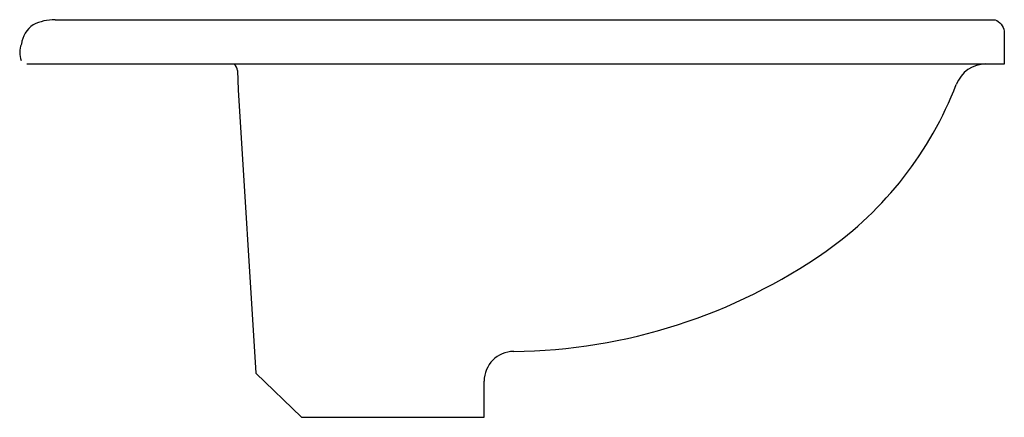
# Model space of a CAD drawing. Header units: millimetres. Extents: x 0 to 0.495, y -0.178 to 0.022.
import ezdxf

# ---------------------------------------------------------------- set-up
doc = ezdxf.new("R2010")
doc.units = ezdxf.units.MM
doc.layers.add('BLOCKS', color=3, linetype='Continuous')

msp = doc.modelspace()

# ---------------------------------------------------------------- linework, layer by layer
at = {"layer": 'BLOCKS'}
for p, q in [((0.4949991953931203, 0), (0.003581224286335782, 0)), ((0.4857941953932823, 0.0001560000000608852), (0.4949991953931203, 0.0001560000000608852)), ((0.1095511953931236, -0.003163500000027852), (0.1099091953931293, -0.01283350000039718)), ((0.1099091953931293, -0.01283350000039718), (0.1187991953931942, -0.1553630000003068)), ((0.1187991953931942, -0.1553630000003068), (0.1417271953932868, -0.1775630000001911)), ((0.2334991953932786, -0.1775630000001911), (0.2334991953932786, -0.1593889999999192)), ((0.1417271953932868, -0.1775630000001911), (0.2334991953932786, -0.1775630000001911))]:
    msp.add_line(p, q, dxfattribs=at)
msp.add_lwpolyline([(0.01778519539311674, 0.02243700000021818), (0.4903421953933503, 0.02243700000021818, -0.237285), (0.4949991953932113, 0.01666700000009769), (0.4949991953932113, 2.273736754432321e-13)], format="xyb", dxfattribs=at)
for centre, radius, start, end in [((0.01512135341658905, 0.008147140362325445), 0.01441240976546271, 125.3869324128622, 171.9717373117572), ((0.01780421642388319, -0.002777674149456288), 0.02521468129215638, 89.95687373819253, 115.9384100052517), ((0.01081142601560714, 0.00595709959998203), 0.01081159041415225, 157.1238630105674, 202.2442023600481), ((0.4857942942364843, -0.01579875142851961), 0.01595475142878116, 90.00035495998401, 159.3032701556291), ((0.1055535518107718, -0.003311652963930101), 0.004000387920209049, 2.122414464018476, 55.87676965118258), ((0.2996153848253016, 0.05612911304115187), 0.1836358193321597, 305.1718222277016, 338.8395213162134), ((0.2454512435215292, 0.1344775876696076), 0.2788815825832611, 270.5941575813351, 304.9959991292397), ((0.2484993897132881, -0.1593883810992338), 0.01500019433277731, 90.59662140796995, 180.0023639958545)]:
    msp.add_arc(centre, radius, start, end, dxfattribs=at)

doc.saveas('drawing.dxf')
